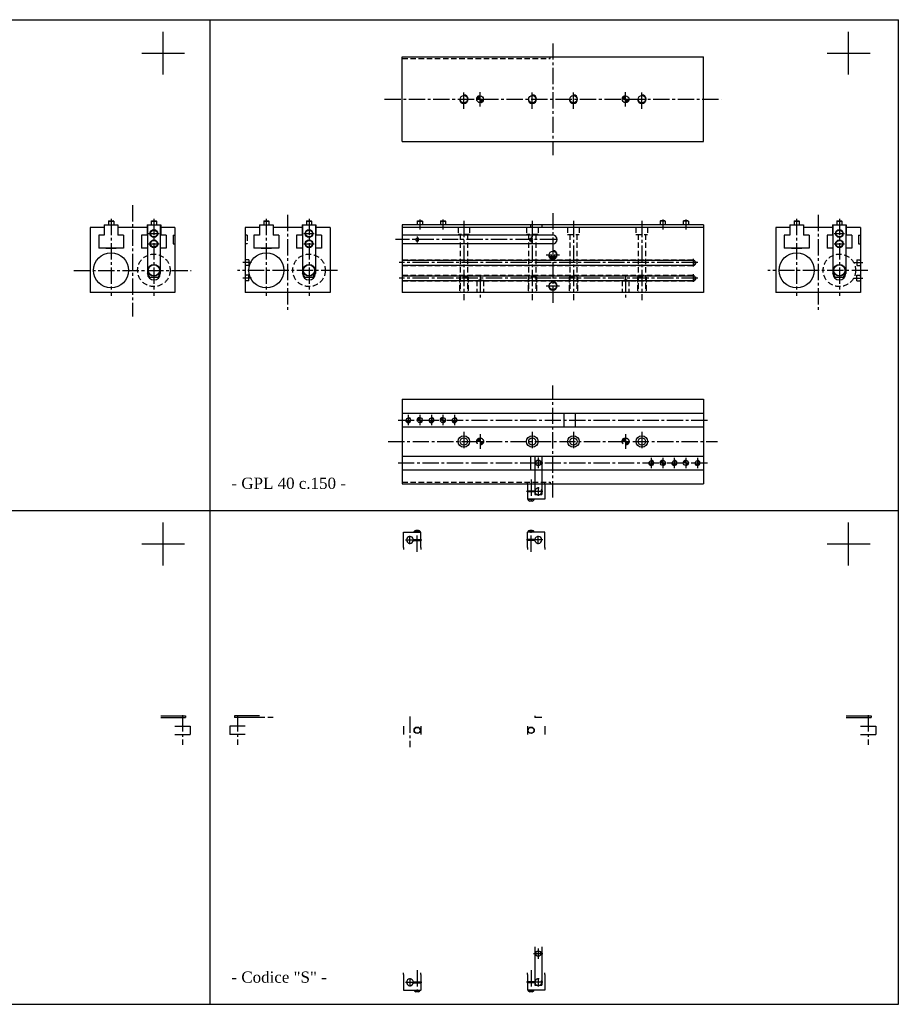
# Model space of a CAD drawing. Header units: millimetres. Extents: x 800 to 4827, y 885 to 2036.
# Tile 3 of 3: x 3800 to 4827, y 885 to 2036. Entities that reach past the tile are written whole.
import ezdxf

# ---------------------------------------------------------------- set-up
doc = ezdxf.new("R2010")
doc.units = ezdxf.units.MM
doc.linetypes.add('CENTER2', pattern=[28.575, 19.05, -3.175, 3.175, -3.175])
doc.linetypes.add('DASHED2', pattern=[9.525, 6.35, -3.175])
doc.layers.add('1', color=2, linetype='DASHED2')
doc.layers.add('2', color=1, linetype='CENTER2')
doc.styles.get("Standard").update_dxf_attribs({"font": 'isocp.shx', "bigfont": 'chineset.shx'})

msp = doc.modelspace()

# ---------------------------------------------------------------- hatches: boundary and pattern name
h = msp.add_hatch()
h.set_pattern_fill('ANSI31', scale=0.005, style=0)
h.set_pattern_definition([(45, (4224.311301, 1983.954395), (-0.0112253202, 0.0112253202), [])])
h.paths.add_polyline_path([(4337.8, 1947.2, 0.414214), (4333.8, 1943.2), (4337.8, 1943.2)])
h.paths.add_polyline_path([(4337.8, 1939.2, 0.414214), (4341.8, 1943.2), (4337.8, 1943.2)])
h = msp.add_hatch()
h.set_pattern_fill('ANSI31', scale=0.005, style=0)
h.set_pattern_definition([(45, (4394.311301, 1983.954395), (-0.0112253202, 0.0112253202), [])])
h.paths.add_polyline_path([(4507.8, 1947.2, 0.414214), (4503.8, 1943.2), (4507.8, 1943.2)])
h.paths.add_polyline_path([(4507.8, 1939.2, 0.414214), (4511.8, 1943.2), (4507.8, 1943.2)])
h = msp.add_hatch()
h.set_pattern_fill('ANSI31', scale=0.00375, style=0)
h.set_pattern_definition([(45, (4182.178275, 1598.753413), (-0.00841829, 0.00841829), [])])
h.paths.add_polyline_path([(4267.3, 1571.2, 0.414214), (4264.3, 1568.2), (4267.3, 1568.2)])
h.paths.add_polyline_path([(4267.3, 1565.2, 0.414214), (4270.3, 1568.2), (4267.3, 1568.2)])
h = msp.add_hatch()
h.set_pattern_fill('ANSI31', scale=0.00375, style=0)
h.set_pattern_definition([(45, (4209.178275, 1598.753413), (-0.00841829, 0.00841829), [])])
h.paths.add_polyline_path([(4294.3, 1571.2, 0.414214), (4291.3, 1568.2), (4294.3, 1568.2)])
h.paths.add_polyline_path([(4294.3, 1565.2, 0.414214), (4297.3, 1568.2), (4294.3, 1568.2)])
h = msp.add_hatch()
h.set_pattern_fill('ANSI31', scale=0.00375, style=0)
h.set_pattern_definition([(45, (4466.178275, 1548.753413), (-0.00841829, 0.00841829), [])])
h.paths.add_polyline_path([(4551.3, 1521.2, 0.414214), (4548.3, 1518.2), (4551.3, 1518.2)])
h.paths.add_polyline_path([(4551.3, 1515.2, 0.414214), (4554.3, 1518.2), (4551.3, 1518.2)])
h = msp.add_hatch()
h.set_pattern_fill('ANSI31', scale=0.00375, style=0)
h.set_pattern_definition([(45, (4493.178275, 1548.753413), (-0.00841829, 0.00841829), [])])
h.paths.add_polyline_path([(4578.3, 1521.2, 0.414214), (4575.3, 1518.2), (4578.3, 1518.2)])
h.paths.add_polyline_path([(4578.3, 1515.2, 0.414214), (4581.3, 1518.2), (4578.3, 1518.2)])
at = {"layer": '1', "linetype": 'Continuous'}
h = msp.add_hatch(dxfattribs=at)
h.set_pattern_fill('ANSI31', scale=0.005, style=0)
h.set_pattern_definition([(45, (4224.311301, 1583.954395), (-0.0112253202, 0.0112253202), [])])
h.paths.add_polyline_path([(4337.8, 1547.2, 0.414214), (4333.8, 1543.2), (4337.8, 1543.2)])
h.paths.add_polyline_path([(4337.8, 1539.2, 0.414214), (4341.8, 1543.2), (4337.8, 1543.2)])
h = msp.add_hatch(dxfattribs=at)
h.set_pattern_fill('ANSI31', scale=0.005, style=0)
h.set_pattern_definition([(45, (4394.311301, 1583.954395), (-0.0112253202, 0.0112253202), [])])
h.paths.add_polyline_path([(4507.8, 1547.2, 0.414214), (4503.8, 1543.2), (4507.8, 1543.2)])
h.paths.add_polyline_path([(4507.8, 1539.2, 0.414214), (4511.8, 1543.2), (4507.8, 1543.2)])

# ---------------------------------------------------------------- linework, layer by layer
at = {"color": 7}
for p, q in [((3072.1, 2036.1), (4022.1, 2036.1)), ((3947.8, 2036.1), (4826.7, 2036.1)), ((4022.1, 885.4), (4022.1, 2036.1)), ((4022.1, 885.4), (4022.1, 2036.1)), ((4022.1, 885.4), (4022.1, 2036.1)), ((4826.7, 885.4), (4826.7, 2036.1)), ((3967.2, 1972), (3967.2, 2022)), ((4768.6, 1972), (4768.6, 2022)), ((3942.2, 1997), (3992.2, 1997)), ((4246.8, 1992.7), (4598.8, 1992.7)), ((4246.8, 1893.7), (4246.8, 1992.7)), ((4598.8, 1893.7), (4598.8, 1992.7)), ((4743.6, 1997), (4793.6, 1997)), ((4246.8, 1893.7), (4598.8, 1893.7)), ((3898.4, 1796.2), (3914.4, 1796.2)), ((3898.4, 1796.2), (3898.4, 1784.2)), ((3903.4, 1800.7), (3903.9, 1801.2)), ((3903.4, 1800.7), (3903.4, 1796.2)), ((3903.4, 1800.7), (3909.4, 1800.7)), ((3903.9, 1801.2), (3908.9, 1801.2)), ((3909.4, 1800.7), (3908.9, 1801.2)), ((3909.4, 1800.7), (3909.4, 1796.2)), ((3914.4, 1796.2), (3914.4, 1784.2)), ((3948.4, 1796.2), (3964.4, 1796.2)), ((3948.4, 1796.2), (3948.4, 1784.2)), ((3948.9, 1796.2), (3948.9, 1739.5)), ((3953.4, 1800.7), (3953.9, 1801.2)), ((3953.4, 1800.7), (3959.4, 1800.7)), ((3953.4, 1800.7), (3953.4, 1796.2)), ((3953.9, 1801.2), (3958.9, 1801.2)), ((3959.4, 1800.7), (3958.9, 1801.2)), ((3959.4, 1800.7), (3959.4, 1796.2)), ((3963.9, 1796.2), (3963.9, 1739.5)), ((3964.4, 1796.2), (3964.4, 1784.2)), ((4079.8, 1796.2), (4095.8, 1796.2)), ((4079.8, 1796.2), (4079.8, 1784.2)), ((4084.8, 1800.7), (4085.3, 1801.2)), ((4084.8, 1800.7), (4090.8, 1800.7)), ((4084.8, 1800.7), (4084.8, 1796.2)), ((4085.3, 1801.2), (4090.3, 1801.2)), ((4090.8, 1800.7), (4090.3, 1801.2)), ((4090.8, 1800.7), (4090.8, 1796.2)), ((4095.8, 1796.2), (4095.8, 1784.2)), ((4129.8, 1796.2), (4145.8, 1796.2)), ((4129.8, 1796.2), (4129.8, 1784.2)), ((4130.3, 1796.2), (4130.3, 1739.5)), ((4134.8, 1800.7), (4135.3, 1801.2)), ((4134.8, 1800.7), (4134.8, 1796.2)), ((4134.8, 1800.7), (4140.8, 1800.7)), ((4135.3, 1801.2), (4140.3, 1801.2)), ((4140.8, 1800.7), (4140.3, 1801.2)), ((4140.8, 1800.7), (4140.8, 1796.2)), ((4145.3, 1796.2), (4145.3, 1739.5)), ((4145.8, 1796.2), (4145.8, 1784.2)), ((4598.8, 1796.2), (4246.8, 1796.2)), ((4246.8, 1796.2), (4246.8, 1717.2)), ((4264.3, 1800.7), (4264.8, 1801.2)), ((4264.3, 1800.7), (4264.3, 1796.2)), ((4264.3, 1800.7), (4270.3, 1800.7)), ((4264.8, 1801.2), (4269.8, 1801.2)), ((4270.3, 1800.7), (4269.8, 1801.2)), ((4270.3, 1800.7), (4270.3, 1796.2)), ((4291.3, 1800.7), (4291.8, 1801.2)), ((4291.3, 1800.7), (4297.3, 1800.7)), ((4291.3, 1800.7), (4291.3, 1796.2)), ((4291.8, 1801.2), (4296.8, 1801.2)), ((4297.3, 1800.7), (4296.8, 1801.2)), ((4297.3, 1800.7), (4297.3, 1796.2)), ((4396.8, 1796.2), (4396.8, 1793.2)), ((4409.8, 1796.2), (4409.8, 1793.2)), ((4548.3, 1800.7), (4548.8, 1801.2)), ((4554.3, 1800.7), (4548.3, 1800.7)), ((4548.3, 1800.7), (4548.3, 1796.2)), ((4553.8, 1801.2), (4548.8, 1801.2)), ((4554.3, 1800.7), (4553.8, 1801.2)), ((4554.3, 1800.7), (4554.3, 1796.2)), ((4575.3, 1800.7), (4575.8, 1801.2)), ((4575.3, 1800.7), (4575.3, 1796.2)), ((4581.3, 1800.7), (4575.3, 1800.7)), ((4580.8, 1801.2), (4575.8, 1801.2)), ((4581.3, 1800.7), (4580.8, 1801.2)), ((4581.3, 1800.7), (4581.3, 1796.2)), ((4598.8, 1796.2), (4598.8, 1717.2)), ((4699.8, 1796.2), (4715.8, 1796.2)), ((4699.8, 1796.2), (4699.8, 1784.2)), ((4704.8, 1800.7), (4705.3, 1801.2)), ((4704.8, 1800.7), (4704.8, 1796.2)), ((4704.8, 1800.7), (4710.8, 1800.7)), ((4705.3, 1801.2), (4710.3, 1801.2)), ((4710.8, 1800.7), (4710.3, 1801.2)), ((4710.8, 1800.7), (4710.8, 1796.2)), ((4715.8, 1796.2), (4715.8, 1784.2)), ((4749.8, 1796.2), (4765.8, 1796.2)), ((4749.8, 1796.2), (4749.8, 1784.2)), ((4750.3, 1796.2), (4750.3, 1739.5)), ((4754.8, 1800.7), (4755.3, 1801.2)), ((4754.8, 1800.7), (4760.8, 1800.7)), ((4754.8, 1800.7), (4754.8, 1796.2)), ((4755.3, 1801.2), (4760.3, 1801.2)), ((4760.8, 1800.7), (4760.3, 1801.2)), ((4760.8, 1800.7), (4760.8, 1796.2)), ((4765.3, 1796.2), (4765.3, 1739.5)), ((4765.8, 1796.2), (4765.8, 1784.2)), ((3881.9, 1793.2), (3881.9, 1717.2)), ((3898.4, 1793.2), (3881.9, 1793.2)), ((3891.9, 1784.2), (3891.9, 1769.2)), ((3898.4, 1784.2), (3891.9, 1784.2)), ((3948.4, 1793.2), (3914.4, 1793.2)), ((3920.9, 1784.2), (3914.4, 1784.2)), ((3920.9, 1784.2), (3920.9, 1769.2)), ((3941.9, 1784.2), (3941.9, 1769.2)), ((3948.4, 1784.2), (3941.9, 1784.2)), ((3980.9, 1793.2), (3964.4, 1793.2)), ((3970.9, 1784.2), (3964.4, 1784.2)), ((3970.9, 1784.2), (3970.9, 1769.2)), ((3978.9, 1784.2), (3980.9, 1784.2)), ((3978.9, 1784.2), (3978.9, 1774.2)), ((3980.9, 1793.2), (3980.9, 1717.2)), ((4063.3, 1793.2), (4063.3, 1717.2)), ((4079.8, 1793.2), (4063.3, 1793.2)), ((4073.3, 1784.2), (4073.3, 1769.2)), ((4079.8, 1784.2), (4073.3, 1784.2)), ((4129.8, 1793.2), (4095.8, 1793.2)), ((4102.3, 1784.2), (4095.8, 1784.2)), ((4102.3, 1784.2), (4102.3, 1769.2)), ((4129.8, 1784.2), (4123.3, 1784.2)), ((4123.3, 1784.2), (4123.3, 1769.2)), ((4162.3, 1793.2), (4145.8, 1793.2)), ((4152.3, 1784.2), (4145.8, 1784.2)), ((4152.3, 1784.2), (4152.3, 1769.2)), ((4162.3, 1793.2), (4162.3, 1717.2)), ((4598.8, 1793.2), (4246.8, 1793.2)), ((4422.8, 1784.2), (4246.8, 1784.2)), ((4683.3, 1793.2), (4683.3, 1717.2)), ((4699.8, 1793.2), (4683.3, 1793.2)), ((4693.3, 1784.2), (4693.3, 1769.2)), ((4699.8, 1784.2), (4693.3, 1784.2)), ((4749.8, 1793.2), (4715.8, 1793.2)), ((4722.3, 1784.2), (4715.8, 1784.2)), ((4722.3, 1784.2), (4722.3, 1769.2)), ((4743.3, 1784.2), (4743.3, 1769.2)), ((4749.8, 1784.2), (4743.3, 1784.2)), ((4782.3, 1793.2), (4765.8, 1793.2)), ((4772.3, 1784.2), (4765.8, 1784.2)), ((4772.3, 1784.2), (4772.3, 1769.2)), ((4780.3, 1784.2), (4780.3, 1774.2)), ((4780.3, 1784.2), (4782.3, 1784.2)), ((4782.3, 1793.2), (4782.3, 1717.2)), ((3978.9, 1774.2), (3980.9, 1774.2)), ((4422.8, 1774.2), (4246.8, 1774.2)), ((4780.3, 1774.2), (4782.3, 1774.2)), ((3920.9, 1769.2), (3891.9, 1769.2)), ((3900.4, 1769.2), (3900.4, 1768.9)), ((3912.4, 1768.9), (3900.4, 1768.9)), ((3912.4, 1769.2), (3912.4, 1768.9)), ((3948.9, 1769.2), (3941.9, 1769.2)), ((3970.9, 1769.2), (3963.9, 1769.2)), ((4102.3, 1769.2), (4073.3, 1769.2)), ((4081.8, 1769.2), (4081.8, 1768.9)), ((4093.8, 1768.9), (4081.8, 1768.9)), ((4093.8, 1769.2), (4093.8, 1768.9)), ((4130.3, 1769.2), (4123.3, 1769.2)), ((4152.3, 1769.2), (4145.3, 1769.2)), ((4722.3, 1769.2), (4693.3, 1769.2)), ((4701.8, 1769.2), (4701.8, 1768.9)), ((4713.8, 1768.9), (4701.8, 1768.9)), ((4713.8, 1769.2), (4713.8, 1768.9)), ((4750.3, 1769.2), (4743.3, 1769.2)), ((4772.3, 1769.2), (4765.3, 1769.2)), ((4246.8, 1754.9), (4586.8, 1754.9)), ((4246.8, 1749.4), (4586.8, 1749.4)), ((4778.3, 1755.4), (4781.6, 1755.4)), ((4778.3, 1755.4), (4778.3, 1748.9)), ((4781.6, 1755.4), (4781.6, 1754.9)), ((4781.6, 1754.9), (4782.3, 1754.9)), ((4781.6, 1749.4), (4782.3, 1749.4)), ((4781.6, 1749.4), (4781.6, 1748.9)), ((3951.5, 1735.2), (3948.9, 1739.7)), ((3961.3, 1735.2), (3963.9, 1739.7)), ((4132.8, 1735.2), (4130.3, 1739.7)), ((4142.7, 1735.2), (4145.3, 1739.7)), ((4752.8, 1735.2), (4750.3, 1739.7)), ((4762.7, 1735.2), (4765.3, 1739.7)), ((4778.3, 1748.9), (4781.6, 1748.9)), ((3951.5, 1735.2), (3961.3, 1735.2)), ((4132.8, 1735.2), (4142.7, 1735.2)), ((4246.8, 1736.9), (4586.8, 1736.9)), ((4246.8, 1731.4), (4586.8, 1731.4)), ((4752.8, 1735.2), (4762.7, 1735.2)), ((4778.3, 1730.9), (4778.3, 1737.4)), ((4778.3, 1737.4), (4781.6, 1737.4)), ((4778.3, 1730.9), (4781.6, 1730.9)), ((4781.6, 1736.9), (4781.6, 1737.4)), ((4781.6, 1736.9), (4782.3, 1736.9)), ((4781.6, 1731.4), (4782.3, 1731.4)), ((4781.6, 1730.9), (4781.6, 1731.4)), ((3980.9, 1717.2), (3881.9, 1717.2)), ((4162.3, 1717.2), (4063.3, 1717.2)), ((4598.8, 1717.2), (4246.8, 1717.2)), ((4782.3, 1717.2), (4683.3, 1717.2)), ((4246.8, 1592.7), (4598.8, 1592.7)), ((4246.8, 1592.7), (4246.8, 1493.7)), ((4598.8, 1592.7), (4598.8, 1493.7)), ((4246.8, 1576.2), (4598.8, 1576.2)), ((4435.8, 1576.2), (4435.8, 1560.2)), ((4448.8, 1576.2), (4448.8, 1560.2)), ((4246.8, 1560.2), (4598.8, 1560.2)), ((4246.8, 1526.2), (4598.8, 1526.2)), ((4396.8, 1526.2), (4396.8, 1510.2)), ((4401.8, 1526.2), (4401.8, 1481.2)), ((4409.8, 1526.2), (4409.8, 1510.2)), ((4409.8, 1526.2), (4409.8, 1510.2)), ((4409.8, 1520.2), (4409.8, 1481.2)), ((4246.8, 1510.2), (4598.8, 1510.2)), ((4246.8, 1493.7), (4598.8, 1493.7)), ((4393.3, 1493.7), (4393.3, 1485.2)), ((4401.8, 1485.2), (4393.3, 1485.2)), ((4395.3, 1485.2), (4395.3, 1484.2)), ((4399.3, 1485.2), (4399.3, 1484.2)), ((4413.3, 1493.7), (4413.3, 1475.7)), ((4401.8, 1484.2), (4393.3, 1484.2)), ((4393.3, 1484.2), (4393.3, 1475.7)), ((4413.3, 1475.7), (4393.3, 1475.7)), ((4393.5, 1475.7), (4393.5, 1475.3)), ((4401.1, 1475.3), (4393.5, 1475.3)), ((4398.7, 1473.5), (4395.8, 1473.5)), ((4401.1, 1475.7), (4401.1, 1475.3)), ((4401.8, 1481.2), (4409.8, 1481.2)), ((3072.1, 1462.5), (4022.1, 1462.5)), ((3947.8, 1462.5), (4826.7, 1462.5)), ((3967.2, 1398.4), (3967.2, 1448.4)), ((4265.7, 1439.3), (4262.8, 1439.3)), ((4398.7, 1439.3), (4395.8, 1439.3)), ((4768.6, 1398.4), (4768.6, 1448.4)), ((4248.3, 1437.1), (4268.3, 1437.1)), ((4248.3, 1419.1), (4248.3, 1437.1)), ((4259.7, 1428.6), (4268.3, 1428.6)), ((4259.7, 1427.6), (4268.3, 1427.6)), ((4268.1, 1437.5), (4260.5, 1437.5)), ((4260.5, 1437.1), (4260.5, 1437.5)), ((4262.3, 1427.6), (4262.3, 1428.6)), ((4266.3, 1427.6), (4266.3, 1428.6)), ((4268.1, 1437.1), (4268.1, 1437.5)), ((4268.3, 1428.6), (4268.3, 1437.1)), ((4268.3, 1419.1), (4268.3, 1427.6)), ((4413.3, 1437.1), (4393.3, 1437.1)), ((4393.3, 1428.6), (4393.3, 1437.1)), ((4401.8, 1428.6), (4393.3, 1428.6)), ((4401.8, 1427.6), (4393.3, 1427.6)), ((4393.3, 1419.1), (4393.3, 1427.6)), ((4401.1, 1437.5), (4393.5, 1437.5)), ((4393.5, 1437.1), (4393.5, 1437.5)), ((4395.3, 1427.6), (4395.3, 1428.6)), ((4399.3, 1427.6), (4399.3, 1428.6)), ((4401.1, 1437.1), (4401.1, 1437.5)), ((4413.3, 1419.1), (4413.3, 1437.1)), ((3942.2, 1423.4), (3992.2, 1423.4)), ((4743.6, 1423.4), (4793.6, 1423.4)), ((3964.4, 1222.6), (3993.4, 1222.6)), ((3964.4, 1220.6), (3993.4, 1220.6)), ((3993.4, 1222.6), (3993.4, 1220.6)), ((4079.8, 1222.6), (4050.8, 1222.6)), ((4050.8, 1222.6), (4050.8, 1220.6)), ((4079.8, 1220.6), (4050.8, 1220.6)), ((4401.8, 1222.6), (4401.8, 1220.6)), ((4409.8, 1220.6), (4401.8, 1220.6)), ((4765.8, 1222.6), (4794.8, 1222.6)), ((4765.8, 1220.6), (4794.8, 1220.6)), ((4794.8, 1222.6), (4794.8, 1220.6)), ((3980.9, 1210.6), (3998.9, 1210.6)), ((3998.9, 1210.6), (3998.9, 1200.6)), ((4063.3, 1210.6), (4045.3, 1210.6)), ((4045.3, 1210.6), (4045.3, 1200.6)), ((4248.3, 1210.6), (4248.3, 1200.6)), ((4268.3, 1210.6), (4268.3, 1200.6)), ((4393.3, 1210.6), (4393.3, 1200.6)), ((4413.3, 1210.6), (4413.3, 1200.6)), ((4782.3, 1210.6), (4800.3, 1210.6)), ((4800.3, 1210.6), (4800.3, 1200.6)), ((3980.9, 1200.6), (3998.9, 1200.6)), ((4063.3, 1200.6), (4045.3, 1200.6)), ((4782.3, 1200.6), (4800.3, 1200.6)), ((4401.8, 952.6), (4401.8, 907.6)), ((4409.8, 952.6), (4409.8, 936.6)), ((4409.8, 946.6), (4409.8, 907.6)), ((4248.3, 920.1), (4248.3, 902.1)), ((4259.7, 911.6), (4268.3, 911.6)), ((4259.7, 910.6), (4268.3, 910.6)), ((4262.3, 911.6), (4262.3, 910.6)), ((4266.3, 911.6), (4266.3, 910.6)), ((4268.3, 920.1), (4268.3, 911.6)), ((4268.3, 910.6), (4268.3, 902.1)), ((4393.3, 920.1), (4393.3, 911.6)), ((4401.8, 911.6), (4393.3, 911.6)), ((4401.8, 910.6), (4393.3, 910.6)), ((4393.3, 910.6), (4393.3, 902.1)), ((4395.3, 911.6), (4395.3, 910.6)), ((4399.3, 911.6), (4399.3, 910.6)), ((4413.3, 920.1), (4413.3, 902.1)), ((4248.3, 902.1), (4268.3, 902.1)), ((4260.5, 902.1), (4260.5, 901.7)), ((4268.1, 901.7), (4260.5, 901.7)), ((4265.7, 899.9), (4262.8, 899.9)), ((4268.1, 902.1), (4268.1, 901.7)), ((4413.3, 902.1), (4393.3, 902.1)), ((4393.5, 902.1), (4393.5, 901.7)), ((4401.1, 901.7), (4393.5, 901.7)), ((4398.7, 899.9), (4395.8, 899.9)), ((4401.1, 902.1), (4401.1, 901.7)), ((4401.8, 907.6), (4409.8, 907.6)), ((3072.1, 885.4), (4022.1, 885.4)), ((3947.8, 885.4), (4826.7, 885.4))]:
    msp.add_line(p, q, dxfattribs=at)
for centre, radius in [((4318.8, 1943.2), 4.25), ((4337.8, 1943.2), 4), ((4398.8, 1943.2), 4.25), ((4446.8, 1943.2), 4.25), ((4507.8, 1943.2), 4), ((4526.8, 1943.2), 4.25), ((3956.4, 1786.2), 4.5), ((3956.4, 1786.2), 4), ((4137.8, 1786.2), 4.5), ((4137.8, 1786.2), 4), ((4757.8, 1786.2), 4.5), ((4757.8, 1786.2), 4), ((3956.4, 1774.2), 4.5), ((3956.4, 1774.2), 4), ((4137.8, 1774.2), 4.5), ((4137.8, 1774.2), 4), ((4264.3, 1779.2), 1.57), ((4397.3, 1779.2), 1.57), ((4757.8, 1774.2), 4.5), ((4757.8, 1774.2), 4), ((3906.4, 1743.2), 20.5), ((4087.8, 1743.2), 20.5), ((4422.8, 1761.2), 4.39), ((4422.8, 1759.2), 2), ((4707.8, 1743.2), 20.5), ((3956.4, 1743.2), 7), ((3956.4, 1743.2), 6.5), ((4137.8, 1743.2), 7), ((4137.8, 1743.2), 6.5), ((4757.8, 1743.2), 7), ((4757.8, 1743.2), 6.5), ((4422.8, 1725.2), 4.39), ((4253.8, 1568.2), 2.39), ((4267.3, 1568.2), 3), ((4280.8, 1568.2), 2.39), ((4294.3, 1568.2), 3), ((4307.8, 1568.2), 2.39), ((4318.8, 1543.2), 6.75), ((4318.8, 1543.2), 4.25), ((4398.8, 1543.2), 6.75), ((4398.8, 1543.2), 4.25), ((4446.8, 1543.2), 6.75), ((4446.8, 1543.2), 4.25), ((4526.8, 1543.2), 6.75), ((4526.8, 1543.2), 4.25), ((4405.7, 1518.2), 3.3), ((4405.7, 1518.2), 3), ((4537.8, 1518.2), 2.39), ((4551.3, 1518.2), 3), ((4564.8, 1518.2), 2.39), ((4578.3, 1518.2), 3), ((4591.8, 1518.2), 2.39), ((4264.3, 1205.6), 3.8), ((4264.3, 1205.6), 3.4), ((4397.3, 1205.6), 3.8), ((4397.3, 1205.6), 3.4), ((4405.7, 944.6), 3.3), ((4405.7, 944.6), 3)]:
    msp.add_circle(centre, radius, dxfattribs=at)
for centre, radius, start, end in [((4318.8, 1943.2), 5, 180, 90), ((4398.8, 1943.2), 5, 180, 90), ((4446.8, 1943.2), 5, 180, 90), ((4526.8, 1943.2), 5, 180, 90), ((4422.8, 1779.2), 5, 270, 90), ((4264.3, 1779.2), 2, 180, 90), ((4397.3, 1779.2), 2, 180, 90), ((4422.8, 1761.2), 5, 180, 90), ((4586.8, 1752.2), 2.75, 270, 90), ((3956.4, 1739.5), 7.5, 180, 0), ((4137.8, 1739.5), 7.5, 180, 0), ((4757.8, 1739.5), 7.5, 180, 0), ((4422.8, 1725.2), 5, 180, 90), ((4586.8, 1734.2), 2.75, 270, 90), ((4253.8, 1568.2), 3, 180, 90), ((4280.8, 1568.2), 3, 180, 90), ((4307.8, 1568.2), 3, 180, 90), ((4537.8, 1518.2), 3, 180, 90), ((4564.8, 1518.2), 3, 180, 90), ((4591.8, 1518.2), 3, 180, 90), ((4397.3, 1477.8), 4.56, 213.3553, 250.827), ((4397.2, 1477.8), 4.56, 289.173, 326.6447), ((4405.8, 1484.7), 4, 241.045, 298.955), ((4264.3, 1435), 4.56, 109.173, 146.6447), ((4264.2, 1435), 4.56, 33.3553, 70.827), ((4397.3, 1435), 4.56, 109.173, 146.6447), ((4397.2, 1435), 4.56, 33.3553, 70.827), ((4255.8, 1428.1), 4, 7.1808, 352.8192), ((4405.8, 1428.1), 4, 187.1808, 172.8192), ((4255.8, 911.1), 4, 7.1808, 352.8192), ((4264.3, 904.3), 4.56, 213.3553, 250.827), ((4264.2, 904.3), 4.56, 289.173, 326.6447), ((4397.3, 904.3), 4.56, 213.3553, 250.827), ((4397.2, 904.3), 4.56, 289.173, 326.6447), ((4405.8, 911.1), 4, 241.045, 298.955)]:
    msp.add_arc(centre, radius, start, end, dxfattribs=at)
at = {"layer": '1', "color": 7}
for p, q in [((4419.8, 1990.7), (4419.8, 1992.7)), ((4246.8, 1990.7), (4419.8, 1990.7)), ((4065.3, 1784.2), (4063.3, 1784.2)), ((4065.3, 1784.2), (4065.3, 1774.2)), ((4312, 1793.2), (4312, 1785.2)), ((4325.5, 1785.2), (4312, 1785.2)), ((4314.5, 1785.2), (4314.5, 1717.2)), ((4323, 1785.2), (4323, 1717.2)), ((4325.5, 1793.2), (4325.5, 1785.2)), ((4392, 1793.2), (4392, 1785.2)), ((4405.5, 1785.2), (4392, 1785.2)), ((4394.5, 1785.2), (4394.5, 1717.2)), ((4403, 1785.2), (4403, 1717.2)), ((4405.5, 1793.2), (4405.5, 1785.2)), ((4440, 1793.2), (4440, 1785.2)), ((4440, 1785.2), (4453.5, 1785.2)), ((4442.5, 1785.2), (4442.5, 1717.2)), ((4451, 1785.2), (4451, 1717.2)), ((4453.5, 1793.2), (4453.5, 1785.2)), ((4520, 1793.2), (4520, 1785.2)), ((4520, 1785.2), (4533.5, 1785.2)), ((4522.5, 1785.2), (4522.5, 1717.2)), ((4531, 1785.2), (4531, 1717.2)), ((4533.5, 1793.2), (4533.5, 1785.2)), ((4065.3, 1774.2), (4063.3, 1774.2)), ((4064, 1754.9), (4063.3, 1754.9)), ((4064, 1749.4), (4063.3, 1749.4)), ((4064, 1755.4), (4064, 1754.9)), ((4067.3, 1755.4), (4064, 1755.4)), ((4064, 1749.4), (4064, 1748.9)), ((4067.3, 1755.4), (4067.3, 1748.9)), ((4246.8, 1755.4), (4586.8, 1755.4)), ((4067.3, 1748.9), (4064, 1748.9)), ((4246.8, 1748.9), (4586.8, 1748.9)), ((4064, 1736.9), (4063.3, 1736.9)), ((4064, 1731.4), (4063.3, 1731.4)), ((4067.3, 1737.4), (4064, 1737.4)), ((4064, 1736.9), (4064, 1737.4)), ((4064, 1730.9), (4064, 1731.4)), ((4067.3, 1730.9), (4064, 1730.9)), ((4067.3, 1730.9), (4067.3, 1737.4)), ((4246.8, 1737.4), (4586.8, 1737.4)), ((4246.8, 1730.9), (4586.8, 1730.9)), ((4313.8, 1735.2), (4313.8, 1717.2)), ((4323.8, 1735.2), (4313.8, 1735.2)), ((4323.8, 1735.2), (4323.8, 1717.2)), ((4333.8, 1731.2), (4333.8, 1717.2)), ((4341.8, 1731.2), (4333.8, 1731.2)), ((4335.5, 1731.2), (4337.8, 1732.5)), ((4340, 1731.2), (4337.8, 1732.5)), ((4341.8, 1731.2), (4341.8, 1717.2)), ((4393.8, 1735.2), (4393.8, 1717.2)), ((4403.8, 1735.2), (4393.8, 1735.2)), ((4403.8, 1735.2), (4403.8, 1717.2)), ((4441.8, 1735.2), (4441.8, 1717.2)), ((4441.8, 1735.2), (4451.8, 1735.2)), ((4451.8, 1735.2), (4451.8, 1717.2)), ((4503.8, 1731.2), (4503.8, 1717.2)), ((4503.8, 1731.2), (4511.8, 1731.2)), ((4505.5, 1731.2), (4507.8, 1732.5)), ((4510, 1731.2), (4507.8, 1732.5)), ((4511.8, 1731.2), (4511.8, 1717.2)), ((4521.8, 1735.2), (4521.8, 1717.2)), ((4521.8, 1735.2), (4531.8, 1735.2)), ((4531.8, 1735.2), (4531.8, 1717.2)), ((4246.8, 1495.7), (4419.8, 1495.7)), ((4393.3, 1493.7), (4393.3, 1495.7)), ((4413.3, 1493.7), (4413.3, 1495.7)), ((4419.8, 1495.7), (4419.8, 1493.7)), ((4248.3, 1419.1), (4248.3, 1417.1)), ((4268.3, 1419.1), (4268.3, 1417.1)), ((4393.3, 1419.1), (4393.3, 1417.1)), ((4413.3, 1419.1), (4413.3, 1417.1)), ((4095.8, 1220.6), (4079.8, 1220.6)), ((4248.3, 920.1), (4248.3, 922.1)), ((4268.3, 920.1), (4268.3, 922.1)), ((4393.3, 920.1), (4393.3, 922.1)), ((4413.3, 920.1), (4413.3, 922.1))]:
    msp.add_line(p, q, dxfattribs=at)
for centre, radius in [((3956.4, 1743.2), 19), ((4137.8, 1743.2), 19), ((4757.8, 1743.2), 19), ((4337.8, 1543.2), 4), ((4507.8, 1543.2), 4)]:
    msp.add_circle(centre, radius, dxfattribs=at)
for centre, radius, start, end in [((4586.8, 1752.2), 3.25, 270, 90), ((4586.8, 1734.2), 3.25, 270, 90), ((4405.8, 1484.7), 4, 298.955, 172.8192), ((4405.8, 1484.7), 4, 187.1808, 241.045), ((4405.8, 911.1), 4, 298.955, 172.8192), ((4405.8, 911.1), 4, 187.1808, 241.045)]:
    msp.add_arc(centre, radius, start, end, dxfattribs=at)
at = {"layer": '2', "color": 7}
for p, q in [((4422.8, 2008.5), (4422.8, 1877.9)), ((4318.8, 1932.1), (4318.8, 1954.3)), ((4337.8, 1934.7), (4337.8, 1951.6)), ((4398.8, 1932.1), (4398.8, 1954.3)), ((4446.8, 1932.1), (4446.8, 1954.3)), ((4507.8, 1934.7), (4507.8, 1951.6)), ((4526.8, 1932.1), (4526.8, 1954.3)), ((4225.9, 1943.2), (4619.6, 1943.2)), ((3931.4, 1819.5), (3931.4, 1689.2)), ((4112.8, 1808.1), (4112.8, 1694.9)), ((4422.8, 1810), (4422.8, 1703.4)), ((4732.8, 1808.1), (4732.8, 1694.9)), ((3906.4, 1803.5), (3906.4, 1713.3)), ((3956.4, 1803.5), (3956.4, 1713.3)), ((4087.8, 1803.5), (4087.8, 1713.3)), ((4137.8, 1803.5), (4137.8, 1713.3)), ((4267.3, 1802.8), (4267.3, 1790.8)), ((4294.3, 1802.8), (4294.3, 1790.8)), ((4318.8, 1800.9), (4318.8, 1708.2)), ((4398.8, 1800.9), (4398.8, 1708.2)), ((4446.8, 1800.9), (4446.8, 1708.2)), ((4526.8, 1800.9), (4526.8, 1708.2)), ((4551.3, 1802.8), (4551.3, 1790.8)), ((4578.3, 1802.8), (4578.3, 1790.8)), ((4707.8, 1803.5), (4707.8, 1713.3)), ((4757.8, 1803.5), (4757.8, 1713.3)), ((3950.3, 1786.2), (3962.5, 1786.2)), ((4131.6, 1786.2), (4143.9, 1786.2)), ((4751.6, 1786.2), (4763.9, 1786.2)), ((3950.3, 1774.2), (3962.5, 1774.2)), ((4131.6, 1774.2), (4143.9, 1774.2)), ((4426.6, 1779.2), (4238.9, 1779.2)), ((4264.3, 1782.6), (4264.3, 1775.7)), ((4397.3, 1782.6), (4397.3, 1775.7)), ((4751.6, 1774.2), (4763.9, 1774.2)), ((4415, 1761.2), (4430.5, 1761.2)), ((4070.7, 1752.2), (4060.3, 1752.2)), ((4592.3, 1752.2), (4243, 1752.2)), ((4417.6, 1759.2), (4427.9, 1759.2)), ((4586.8, 1756.7), (4586.8, 1747.6)), ((4774.5, 1752.2), (4785.2, 1752.2)), ((3862.7, 1743.2), (4000.1, 1743.2)), ((4171.2, 1743.2), (4054.3, 1743.2)), ((4586.8, 1738.7), (4586.8, 1729.6)), ((4791.2, 1743.2), (4674.3, 1743.2)), ((4070.7, 1734.2), (4060.3, 1734.2)), ((4592.3, 1734.2), (4243, 1734.2)), ((4337.8, 1736.8), (4337.8, 1710.9)), ((4507.8, 1736.8), (4507.8, 1710.9)), ((4774.8, 1734.2), (4785.2, 1734.2)), ((4415, 1725.2), (4430.5, 1725.2)), ((4422.8, 1477.9), (4422.8, 1608.5)), ((4241.8, 1568.2), (4603.7, 1568.2)), ((4253.8, 1574.2), (4253.8, 1562.1)), ((4267.3, 1574.2), (4267.3, 1562.1)), ((4280.8, 1574.2), (4280.8, 1562.1)), ((4294.3, 1574.2), (4294.3, 1562.1)), ((4307.8, 1574.2), (4307.8, 1562.1)), ((4318.8, 1554.3), (4318.8, 1532.1)), ((4398.8, 1554.3), (4398.8, 1532.1)), ((4446.8, 1554.3), (4446.8, 1532.1)), ((4526.8, 1554.3), (4526.8, 1532.1)), ((4230.4, 1543.2), (4615.1, 1543.2)), ((4337.8, 1551.6), (4337.8, 1534.7)), ((4507.8, 1551.6), (4507.8, 1534.7)), ((4405.7, 1524.3), (4405.7, 1512)), ((4537.8, 1524.2), (4537.8, 1512.1)), ((4551.3, 1524.2), (4551.3, 1512.1)), ((4564.8, 1524.2), (4564.8, 1512.1)), ((4578.3, 1524.2), (4578.3, 1512.1)), ((4591.8, 1524.2), (4591.8, 1512.1)), ((4241.8, 1518.2), (4603.7, 1518.2)), ((4400.2, 1518.2), (4411.1, 1518.2)), ((4397.3, 1498.6), (4397.3, 1470.3)), ((4411, 1484.7), (4390.2, 1484.7)), ((4405.8, 1489.7), (4405.8, 1479.7)), ((4264.3, 1414.2), (4264.3, 1442.5)), ((4397.3, 1414.2), (4397.3, 1442.5)), ((4250.6, 1428.1), (4271.3, 1428.1)), ((4255.8, 1423.2), (4255.8, 1433.1)), ((4411, 1428.1), (4390.2, 1428.1)), ((4405.8, 1423.2), (4405.8, 1433.1)), ((3989.9, 1223.3), (3989.9, 1188.6)), ((4054.3, 1223.3), (4054.3, 1188.6)), ((4255.8, 1221.9), (4255.8, 1185.9)), ((4791.3, 1223.3), (4791.3, 1188.6)), ((4400.2, 944.6), (4411.1, 944.6)), ((4405.7, 950.8), (4405.7, 938.5)), ((4264.3, 925.1), (4264.3, 896.8)), ((4397.3, 925.1), (4397.3, 896.8)), ((4250.6, 911.1), (4271.3, 911.1)), ((4255.8, 916.1), (4255.8, 906.2)), ((4411, 911.1), (4390.2, 911.1)), ((4405.8, 916.1), (4405.8, 906.2))]:
    msp.add_line(p, q, dxfattribs=at)

# ---------------------------------------------------------------- texts
at = {"color": 7, "char_height": 13.125, "width": 147.917, "attachment_point": 7}
for s, insert in [('{\\fRomantic|b0|i0|c2|p2;- GPL 40 c.150 -}', (4047.1, 1487.5)), ('\\fRomantic|b0|i0|c2|p2;- Codice "S" -', (4047.1, 910.4))]:
    msp.add_mtext(s, dxfattribs=dict(at, insert=insert))

doc.saveas('drawing.dxf')
